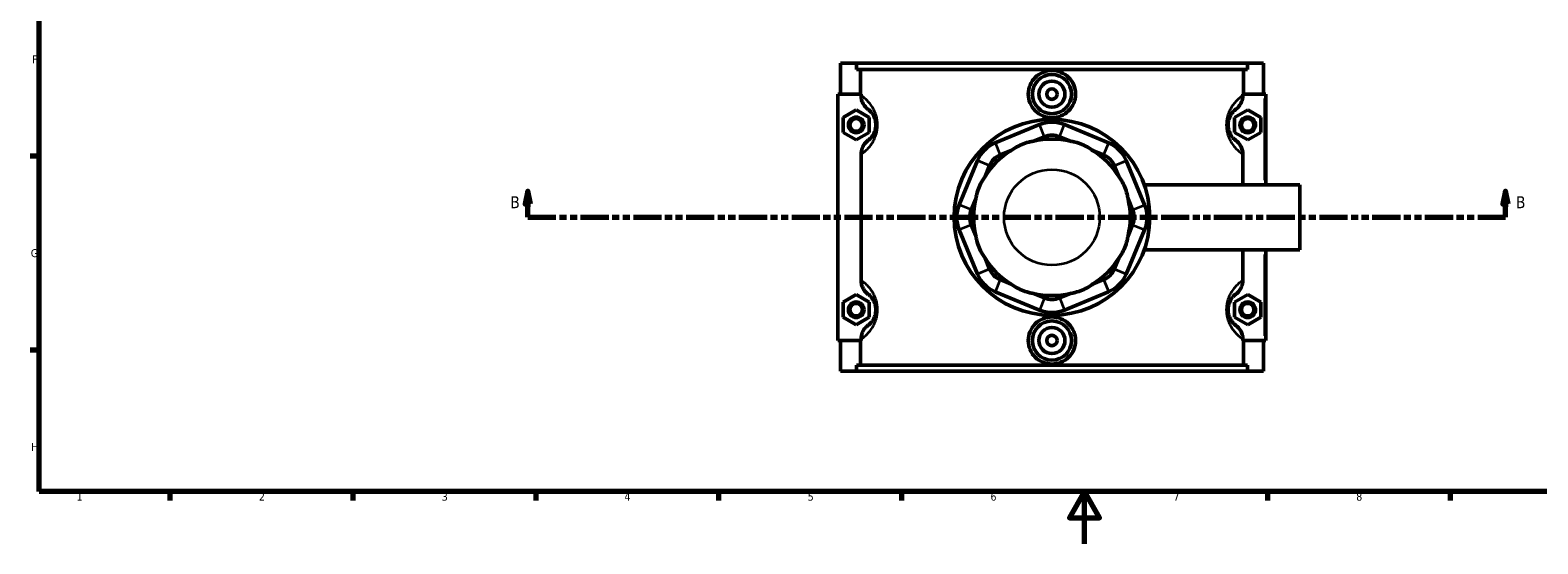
# Model space of a CAD drawing. Header units: millimetres. Extents: x 0 to 898, y -421 to 963.
# Tile 2 of 6: x 17 to 594, y 0 to 197. Entities that reach past the tile are written whole.
import ezdxf

# ---------------------------------------------------------------- set-up
doc = ezdxf.new("R2010")
doc.units = ezdxf.units.MM
doc.linetypes.add('DOUBLE_DASH_CHAIN', pattern=[1.2403, 0.6614, -0.0827, 0.1654, -0.0827, 0.1654, -0.0827])
for name, color, linetype, lineweight in [('Border (ANSI)', 7, 'Continuous', 70), ('Section Line (ANSI)', 7, 'DOUBLE_DASH_CHAIN', 70), ('Visible (ANSI)', 7, 'Continuous', 50), ('Visible Narrow (ANSI)', 7, 'Continuous', 35)]:
    doc.layers.add(name, color=color, linetype=linetype, lineweight=lineweight)
doc.styles.add('Label Text (ANSI)', font='tahoma.ttf')
doc.styles.add('Note Text (ANSI)', font='tahoma.ttf')

# ---------------------------------------------------------------- blocks, each defined once
blk = doc.blocks.new('Borders Default Border')
at = {"layer": 'Border (ANSI)'}
for p, q in [((20, 148.5), (16.55, 148.5)), ((20, 74.25), (16.55, 74.25)), ((70.08, 20), (70.08, 16.55)), ((140.17, 20), (140.17, 16.55)), ((210.25, 20), (210.25, 16.55)), ((280.33, 20), (280.33, 16.55)), ((350.42, 20), (350.42, 16.55)), ((490.58, 20), (490.58, 16.55)), ((560.67, 20), (560.67, 16.55))]:
    blk.add_line(p, q, dxfattribs=at)
at = {"layer": 'Border (ANSI)', "flags": 128}
for points in [[(20, 20), (20, 574), (821, 574), (821, 20), (20, 20)], [(420.5, 0), (420.5, 20), (414.73, 10), (426.27, 10), (420.5, 20)]]:
    blk.add_lwpolyline(points, dxfattribs=at)
at = {"layer": 'Border (ANSI)', "color": 230, "true_color": 0xff0080, "char_height": 3.05, "attachment_point": 7, "style": 'Note Text (ANSI)'}
for s, insert in [('F', (17.29, 184.1)), ('G', (16.81, 109.79)), ('H', (16.97, 35.6)), ('1', (34.35, 16.55)), ('2', (104.2, 16.55)), ('3', (174.26, 16.49)), ('4', (244.23, 16.55)), ('5', (314.48, 16.49)), ('6', (384.49, 16.49)), ('7', (454.6, 16.55)), ('8', (524.63, 16.48))]:
    blk.add_mtext(s, dxfattribs=dict(at, insert=insert))
blk = doc.blocks.new('2dTransSection0')
at = {"layer": 'Section Line (ANSI)', "linetype": 'Continuous'}
for p, q in [((207.21, 135.1), (206.21, 130.1)), ((207.21, 130.1), (207.21, 135.1)), ((208.21, 130.1), (207.21, 135.1)), ((581.8, 135.1), (580.8, 130.1)), ((581.8, 130.1), (581.8, 135.1)), ((582.8, 130.1), (581.8, 135.1)), ((206.21, 130.1), (208.21, 130.1)), ((207.21, 125.1), (207.21, 130.1)), ((580.8, 130.1), (582.8, 130.1)), ((581.8, 125.1), (581.8, 130.1)), ((207.21, 125.1), (217.83, 125.1)), ((571.19, 125.1), (581.8, 125.1))]:
    blk.add_line(p, q, dxfattribs=at)
at = {"layer": 'Section Line (ANSI)', "linetype": 'DOUBLE_DASH_CHAIN', "ltscale": 16.303146}
blk.add_line((207.21, 125.1), (581.8, 125.1), dxfattribs=at)
at = {"layer": 'Section Line (ANSI)', "linetype": 'Continuous', "flags": 128}
for points in [[(208.21, 130.1), (207.21, 135.1), (206.21, 130.1), (208.21, 130.1)], [(582.8, 130.1), (581.8, 135.1), (580.8, 130.1), (582.8, 130.1)]]:
    blk.add_lwpolyline(points, dxfattribs=at)
at = {"layer": 'Section Line (ANSI)'}
for points in [[(208.21, 130.1), (207.21, 135.1), (206.21, 130.1), (208.21, 130.1)], [(582.8, 130.1), (581.8, 135.1), (580.8, 130.1), (582.8, 130.1)]]:
    blk.add_solid(points, dxfattribs=at)
at = {"layer": 'Section Line (ANSI)', "char_height": 4.57, "attachment_point": 7, "style": 'Label Text (ANSI)'}
for insert in [(200.46, 128.6), (585.76, 128.6)]:
    blk.add_mtext('B', dxfattribs=dict(at, insert=insert))

msp = doc.modelspace()

# ---------------------------------------------------------------- linework, layer by layer
at = {"layer": 'Visible (ANSI)'}
for p, q in [((327.031, 184.101), (327.031, 172.301)), ((327.031, 184.101), (333.144, 184.101)), ((333.144, 184.101), (482.919, 184.101)), ((333.144, 181.741), (333.144, 184.101)), ((482.919, 181.741), (333.144, 181.741)), ((334.677, 172.301), (334.677, 181.741)), ((481.386, 172.301), (481.386, 181.741)), ((482.919, 184.101), (482.919, 181.741)), ((482.919, 184.101), (489.031, 184.101)), ((489.031, 184.101), (489.031, 172.301)), ((334.897, 172.301), (326.031, 172.301)), ((326.031, 172.301), (326.031, 77.901)), ((334.897, 172.301), (334.897, 171.712)), ((481.165, 171.712), (481.165, 172.301)), ((481.165, 172.301), (489.531, 172.301)), ((489.531, 172.301), (490.031, 172.301)), ((490.031, 137.601), (490.031, 172.301)), ((328.031, 163.387), (333.031, 166.274)), ((328.031, 157.614), (328.031, 163.387)), ((333.031, 166.274), (338.031, 163.387)), ((338.031, 163.387), (338.031, 157.614)), ((483.031, 166.274), (478.031, 163.387)), ((478.031, 163.387), (478.031, 157.614)), ((488.031, 163.387), (483.031, 166.274)), ((488.031, 157.614), (488.031, 163.387)), ((333.031, 154.727), (328.031, 157.614)), ((338.031, 157.614), (333.031, 154.727)), ((403.248, 160.619), (386.298, 153.598)), ((400.935, 154.249), (405.161, 156)), ((410.901, 156), (415.128, 154.249)), ((429.764, 153.598), (412.815, 160.619)), ((478.031, 157.614), (483.031, 154.727)), ((483.031, 154.727), (488.031, 157.614)), ((388.212, 148.979), (392.438, 150.73)), ((423.624, 150.73), (427.851, 148.979)), ((334.897, 149.289), (334.897, 100.912)), ((379.533, 146.833), (372.513, 129.884)), ((382.402, 140.694), (384.153, 144.92)), ((431.91, 144.92), (433.66, 140.694)), ((443.55, 129.884), (436.529, 146.833)), ((481.165, 137.601), (481.165, 149.289)), ((443.387, 137.601), (503.031, 137.601)), ((503.031, 112.601), (503.031, 137.601)), ((377.132, 127.971), (378.883, 132.197)), ((437.18, 132.197), (438.93, 127.971)), ((378.883, 118.004), (377.132, 122.23)), ((438.93, 122.23), (437.18, 118.004)), ((372.513, 120.317), (379.533, 103.368)), ((436.529, 103.368), (443.55, 120.317)), ((443.387, 112.601), (503.031, 112.601)), ((481.165, 100.912), (481.165, 112.601)), ((490.031, 77.901), (490.031, 112.601)), ((384.153, 105.281), (382.402, 109.507)), ((433.66, 109.507), (431.91, 105.281)), ((392.438, 99.471), (388.212, 101.222)), ((427.851, 101.222), (423.624, 99.471)), ((328.031, 92.587), (333.031, 95.474)), ((328.031, 86.814), (328.031, 92.587)), ((333.031, 95.474), (338.031, 92.587)), ((338.031, 92.587), (338.031, 86.814)), ((386.298, 96.603), (403.248, 89.582)), ((405.161, 94.201), (400.935, 95.952)), ((415.128, 95.952), (410.901, 94.201)), ((412.815, 89.582), (429.764, 96.603)), ((483.031, 95.474), (478.031, 92.587)), ((478.031, 92.587), (478.031, 86.814)), ((488.031, 92.587), (483.031, 95.474)), ((488.031, 86.814), (488.031, 92.587)), ((333.031, 83.927), (328.031, 86.814)), ((338.031, 86.814), (333.031, 83.927)), ((478.031, 86.814), (483.031, 83.927)), ((483.031, 83.927), (488.031, 86.814)), ((326.031, 77.901), (334.897, 77.901)), ((327.031, 77.901), (327.031, 66.101)), ((334.677, 68.461), (334.677, 77.901)), ((334.897, 78.489), (334.897, 77.901)), ((481.165, 77.901), (481.165, 78.489)), ((489.531, 77.901), (481.165, 77.901)), ((481.386, 68.461), (481.386, 77.901)), ((489.031, 77.901), (489.031, 66.101)), ((490.031, 77.901), (489.531, 77.901)), ((333.144, 66.101), (327.031, 66.101)), ((482.919, 68.461), (333.144, 68.461)), ((333.144, 66.101), (333.144, 68.461)), ((333.144, 66.101), (482.919, 66.101)), ((482.919, 68.461), (482.919, 66.101)), ((489.031, 66.101), (482.919, 66.101))]:
    msp.add_line(p, q, dxfattribs=at)
for centre, radius in [((408.031, 172.301), 7.5), ((408.031, 172.301), 5), ((408.031, 172.301), 2), ((333.031, 160.501), 3), ((333.031, 160.501), 2.4), ((408.031, 125.101), 37.5), ((483.031, 160.501), 3), ((483.031, 160.501), 2.4), ((333.031, 89.701), 3), ((483.031, 89.701), 3), ((333.031, 89.701), 2.4), ((483.031, 89.701), 2.4), ((408.031, 77.901), 7.5), ((408.031, 77.901), 5), ((408.031, 77.901), 2)]:
    msp.add_circle(centre, radius, dxfattribs=at)
for centre, radius, start, end in [((408.031, 149.071), 12.5, 67.5, 112.5), ((408.031, 149.071), 7.5, 67.5, 112.5), ((391.082, 142.05), 12.5, 112.5, 157.5), ((408.031, 125.101), 30, 121.317074, 148.682926), ((408.031, 125.101), 30, 76.317074, 103.682926), ((408.031, 125.101), 30, 31.317074, 58.682926), ((424.981, 142.05), 12.5, 22.5, 67.5), ((391.082, 142.05), 7.5, 112.5, 157.5), ((424.981, 142.05), 7.5, 22.5, 67.5), ((384.061, 125.101), 12.5, 157.5, 202.5), ((384.061, 125.101), 7.5, 157.5, 202.5), ((408.031, 125.101), 30, 166.317074, 193.682926), ((408.031, 125.101), 30, 346.317074, 13.682926), ((432.001, 125.101), 7.5, 337.5, 22.5), ((432.001, 125.101), 12.5, 337.5, 22.5), ((408.031, 125.101), 30, 211.317074, 238.682926), ((391.082, 108.151), 7.5, 202.5, 247.5), ((408.031, 125.101), 30, 301.317074, 328.682926), ((424.981, 108.151), 7.5, 292.5, 337.5), ((391.082, 108.151), 12.5, 202.5, 247.5), ((424.981, 108.151), 12.5, 292.5, 337.5), ((408.031, 125.101), 30, 256.317074, 283.682926), ((408.031, 101.13), 7.5, 247.5, 292.5), ((408.031, 101.13), 12.5, 247.5, 292.5)]:
    msp.add_arc(centre, radius, start, end, dxfattribs=at)
for points, knots in [([(417.111, 172.301), (417.111, 171.162), (416.881, 169.948), (415.949, 167.72), (415.248, 166.705), (413.635, 165.105), (412.615, 164.413), (410.382, 163.495), (409.169, 163.269), (406.894, 163.269), (405.68, 163.495), (403.448, 164.413), (402.428, 165.105), (400.814, 166.705), (400.113, 167.72), (399.182, 169.948), (398.952, 171.162), (398.952, 173.439), (399.182, 174.653), (400.113, 176.881), (400.814, 177.896), (402.428, 179.496), (403.448, 180.188), (405.68, 181.106), (406.894, 181.332), (409.169, 181.332), (410.382, 181.106), (412.615, 180.188), (413.635, 179.496), (415.248, 177.896), (415.949, 176.881), (416.881, 174.653), (417.111, 173.439), (417.111, 172.301)], [0, 0, 0, 0, 0.3416687, 0.3416687, 0.6833374, 0.6833374, 1.0245843, 1.0245843, 1.3658311, 1.3658311, 1.707078, 1.707078, 2.0483248, 2.0483248, 2.3899935, 2.3899935, 2.7316622, 2.7316622, 3.0733309, 3.0733309, 3.4149996, 3.4149996, 3.7562465, 3.7562465, 4.0974934, 4.0974934, 4.4387402, 4.4387402, 4.7799871, 4.7799871, 5.1216558, 5.1216558, 5.4633245, 5.4633245, 5.4633245, 5.4633245]), ([(334.897, 171.712), (334.897, 171.145), (334.974, 170.58), (335.275, 169.488), (335.496, 168.965), (336.233, 167.702), (336.837, 167.025), (337.553, 166.484)], [-0.60924425, -0.60924425, -0.60924425, -0.60924425, -0.43886864, -0.43886864, -0.26917293, -0.26917293, 0, 0, 0, 0]), ([(478.509, 166.484), (478.992, 166.849), (479.425, 167.276), (480.17, 168.24), (480.478, 168.775), (481.007, 170.099), (481.165, 170.901), (481.165, 171.712)], [-0.60860005, -0.60860005, -0.60860005, -0.60860005, -0.42727554, -0.42727554, -0.2432464, -0.2432464, 0, 0, 0, 0]), ([(337.553, 166.484), (337.638, 166.42), (337.726, 166.35), (338.004, 166.12), (338.205, 165.939), (338.633, 165.497), (338.86, 165.236), (339.29, 164.647), (339.492, 164.333), (339.81, 163.72), (339.932, 163.455), (340.174, 162.817), (340.29, 162.434), (340.437, 161.725), (340.482, 161.417), (340.523, 160.902), (340.531, 160.701), (340.531, 160.501), (340.531, 160.3), (340.523, 160.099), (340.482, 159.584), (340.437, 159.276), (340.29, 158.567), (340.174, 158.184), (339.932, 157.546), (339.81, 157.281), (339.492, 156.668), (339.29, 156.354), (338.86, 155.765), (338.633, 155.504), (338.205, 155.062), (338.004, 154.881), (337.726, 154.651), (337.638, 154.581), (337.553, 154.517)], [0.7452845, 0.7452845, 0.7452845, 0.7452845, 0.9400908, 0.9400908, 1.3276066, 1.3276066, 1.7137861, 1.7137861, 2.04497, 2.04497, 2.2606351, 2.2606351, 2.5136003, 2.5136003, 2.690418, 2.690418, 2.800929, 2.800929, 2.800929, 2.9114401, 2.9114401, 3.0882578, 3.0882578, 3.3412229, 3.3412229, 3.556888, 3.556888, 3.8880719, 3.8880719, 4.2742514, 4.2742514, 4.6617672, 4.6617672, 4.8565736, 4.8565736, 4.8565736, 4.8565736]), ([(478.509, 154.517), (478.425, 154.581), (478.336, 154.651), (478.059, 154.881), (477.857, 155.062), (477.429, 155.504), (477.202, 155.765), (476.773, 156.354), (476.571, 156.668), (476.252, 157.281), (476.13, 157.546), (475.889, 158.184), (475.772, 158.567), (475.626, 159.276), (475.581, 159.584), (475.539, 160.099), (475.531, 160.3), (475.531, 160.501), (475.531, 160.701), (475.539, 160.902), (475.581, 161.417), (475.626, 161.725), (475.772, 162.434), (475.889, 162.817), (476.13, 163.455), (476.252, 163.72), (476.571, 164.333), (476.773, 164.647), (477.202, 165.236), (477.429, 165.497), (477.857, 165.939), (478.059, 166.12), (478.336, 166.35), (478.425, 166.42), (478.509, 166.484)], [0.7452845, 0.7452845, 0.7452845, 0.7452845, 0.9400901, 0.9400901, 1.3276069, 1.3276069, 1.7137864, 1.7137864, 2.0449702, 2.0449702, 2.2606352, 2.2606352, 2.5136003, 2.5136003, 2.690418, 2.690418, 2.800929, 2.800929, 2.800929, 2.9114401, 2.9114401, 3.0882578, 3.0882578, 3.3412229, 3.3412229, 3.5568879, 3.5568879, 3.8880717, 3.8880717, 4.2742511, 4.2742511, 4.6617679, 4.6617679, 4.8565736, 4.8565736, 4.8565736, 4.8565736]), ([(337.553, 154.517), (337.071, 154.152), (336.638, 153.725), (335.892, 152.761), (335.585, 152.226), (335.055, 150.902), (334.897, 150.1), (334.897, 149.289)], [-0.60860005, -0.60860005, -0.60860005, -0.60860005, -0.42727554, -0.42727554, -0.2432464, -0.2432464, 0, 0, 0, 0]), ([(400.935, 154.249), (400.363, 154.167), (399.769, 154.049), (398.238, 153.663), (397.306, 153.346), (396.474, 153.002), (395.643, 152.657), (394.759, 152.222), (393.404, 151.413), (392.901, 151.076), (392.438, 150.73)], [4.27353194, 4.27353194, 4.27353194, 4.27353194, 4.44322482, 4.44322482, 4.71325365, 4.71325365, 4.71325365, 4.98328249, 4.98328249, 5.15297537, 5.15297537, 5.15297537, 5.15297537]), ([(423.624, 150.73), (423.162, 151.076), (422.658, 151.413), (421.304, 152.222), (420.42, 152.657), (419.588, 153.002), (418.757, 153.346), (417.824, 153.663), (416.294, 154.049), (415.7, 154.167), (415.128, 154.249)], [4.27353194, 4.27353194, 4.27353194, 4.27353194, 4.44322482, 4.44322482, 4.71325365, 4.71325365, 4.71325365, 4.98328249, 4.98328249, 5.15297537, 5.15297537, 5.15297537, 5.15297537]), ([(481.165, 149.289), (481.165, 149.857), (481.088, 150.421), (480.787, 151.513), (480.566, 152.036), (479.83, 153.299), (479.225, 153.976), (478.509, 154.517)], [-0.60924425, -0.60924425, -0.60924425, -0.60924425, -0.43886864, -0.43886864, -0.26917293, -0.26917293, 0, 0, 0, 0]), ([(382.402, 140.694), (382.056, 140.231), (381.719, 139.728), (380.909, 138.373), (380.474, 137.489), (380.13, 136.658), (379.785, 135.826), (379.468, 134.894), (379.083, 133.363), (378.965, 132.769), (378.883, 132.197)], [4.27353194, 4.27353194, 4.27353194, 4.27353194, 4.44322482, 4.44322482, 4.71325365, 4.71325365, 4.71325365, 4.98328249, 4.98328249, 5.15297537, 5.15297537, 5.15297537, 5.15297537]), ([(437.18, 132.197), (437.098, 132.769), (436.98, 133.363), (436.594, 134.894), (436.277, 135.826), (435.933, 136.658), (435.588, 137.489), (435.153, 138.373), (434.343, 139.728), (434.007, 140.231), (433.66, 140.694)], [4.27353194, 4.27353194, 4.27353194, 4.27353194, 4.44322482, 4.44322482, 4.71325365, 4.71325365, 4.71325365, 4.98328249, 4.98328249, 5.15297537, 5.15297537, 5.15297537, 5.15297537]), ([(378.883, 118.004), (378.965, 117.432), (379.083, 116.838), (379.468, 115.307), (379.785, 114.375), (380.13, 113.543), (380.474, 112.712), (380.909, 111.828), (381.719, 110.473), (382.056, 109.97), (382.402, 109.507)], [4.27353194, 4.27353194, 4.27353194, 4.27353194, 4.44322482, 4.44322482, 4.71325365, 4.71325365, 4.71325365, 4.98328249, 4.98328249, 5.15297537, 5.15297537, 5.15297537, 5.15297537]), ([(433.66, 109.507), (434.007, 109.97), (434.343, 110.473), (435.153, 111.828), (435.588, 112.712), (435.933, 113.543), (436.277, 114.375), (436.594, 115.307), (436.98, 116.838), (437.098, 117.432), (437.18, 118.004)], [4.27353194, 4.27353194, 4.27353194, 4.27353194, 4.44322482, 4.44322482, 4.71325365, 4.71325365, 4.71325365, 4.98328249, 4.98328249, 5.15297537, 5.15297537, 5.15297537, 5.15297537]), ([(334.897, 100.912), (334.897, 100.345), (334.974, 99.78), (335.275, 98.688), (335.496, 98.165), (336.233, 96.902), (336.837, 96.225), (337.553, 95.684)], [-0.60924425, -0.60924425, -0.60924425, -0.60924425, -0.43886864, -0.43886864, -0.26917293, -0.26917293, 0, 0, 0, 0]), ([(392.438, 99.471), (392.901, 99.125), (393.404, 98.788), (394.759, 97.979), (395.643, 97.544), (396.474, 97.199), (397.306, 96.855), (398.238, 96.538), (399.769, 96.152), (400.363, 96.034), (400.935, 95.952)], [4.27353194, 4.27353194, 4.27353194, 4.27353194, 4.44322482, 4.44322482, 4.71325365, 4.71325365, 4.71325365, 4.98328249, 4.98328249, 5.15297537, 5.15297537, 5.15297537, 5.15297537]), ([(415.128, 95.952), (415.7, 96.034), (416.294, 96.152), (417.824, 96.538), (418.757, 96.855), (419.588, 97.199), (420.42, 97.544), (421.304, 97.979), (422.658, 98.788), (423.162, 99.125), (423.624, 99.471)], [4.27353194, 4.27353194, 4.27353194, 4.27353194, 4.44322482, 4.44322482, 4.71325365, 4.71325365, 4.71325365, 4.98328249, 4.98328249, 5.15297537, 5.15297537, 5.15297537, 5.15297537]), ([(478.509, 95.684), (478.992, 96.049), (479.425, 96.476), (480.17, 97.44), (480.478, 97.975), (481.007, 99.299), (481.165, 100.101), (481.165, 100.912)], [-0.60860005, -0.60860005, -0.60860005, -0.60860005, -0.42727554, -0.42727554, -0.2432464, -0.2432464, 0, 0, 0, 0]), ([(337.553, 95.684), (337.638, 95.62), (337.726, 95.55), (338.004, 95.32), (338.205, 95.139), (338.633, 94.697), (338.86, 94.436), (339.29, 93.847), (339.492, 93.533), (339.81, 92.92), (339.932, 92.655), (340.174, 92.017), (340.29, 91.634), (340.437, 90.925), (340.482, 90.617), (340.523, 90.102), (340.531, 89.901), (340.531, 89.701), (340.531, 89.5), (340.523, 89.299), (340.482, 88.784), (340.437, 88.476), (340.29, 87.767), (340.174, 87.384), (339.932, 86.746), (339.81, 86.481), (339.492, 85.868), (339.29, 85.554), (338.86, 84.965), (338.633, 84.704), (338.205, 84.262), (338.004, 84.081), (337.726, 83.851), (337.638, 83.781), (337.553, 83.717)], [0.7452845, 0.7452845, 0.7452845, 0.7452845, 0.9400906, 0.9400906, 1.3276067, 1.3276067, 1.7137862, 1.7137862, 2.0449701, 2.0449701, 2.2606351, 2.2606351, 2.5136003, 2.5136003, 2.690418, 2.690418, 2.800929, 2.800929, 2.800929, 2.9114401, 2.9114401, 3.0882578, 3.0882578, 3.3412229, 3.3412229, 3.556888, 3.556888, 3.8880718, 3.8880718, 4.2742513, 4.2742513, 4.6617674, 4.6617674, 4.8565736, 4.8565736, 4.8565736, 4.8565736]), ([(478.509, 83.717), (478.425, 83.781), (478.336, 83.851), (478.059, 84.081), (477.857, 84.262), (477.429, 84.704), (477.202, 84.965), (476.773, 85.554), (476.571, 85.868), (476.252, 86.481), (476.13, 86.746), (475.889, 87.384), (475.772, 87.767), (475.626, 88.476), (475.581, 88.784), (475.539, 89.299), (475.531, 89.5), (475.531, 89.701), (475.531, 89.901), (475.539, 90.102), (475.581, 90.617), (475.626, 90.925), (475.772, 91.634), (475.889, 92.017), (476.13, 92.655), (476.252, 92.92), (476.571, 93.533), (476.773, 93.847), (477.202, 94.436), (477.429, 94.697), (477.857, 95.139), (478.059, 95.32), (478.336, 95.55), (478.425, 95.62), (478.509, 95.684)], [0.7451502, 0.7451502, 0.7451502, 0.7451502, 0.9399512, 0.9399512, 1.3274743, 1.3274743, 1.7136535, 1.7136535, 2.0448367, 2.0448367, 2.2605012, 2.2605012, 2.513466, 2.513466, 2.6902837, 2.6902837, 2.8007947, 2.8007947, 2.8007947, 2.9113058, 2.9113058, 3.0881235, 3.0881235, 3.3410882, 3.3410882, 3.5567527, 3.5567527, 3.887936, 3.887936, 4.2741152, 4.2741152, 4.6616383, 4.6616383, 4.8564393, 4.8564393, 4.8564393, 4.8564393]), ([(417.111, 77.901), (417.111, 76.762), (416.881, 75.548), (415.949, 73.32), (415.248, 72.305), (413.635, 70.705), (412.615, 70.013), (410.382, 69.095), (409.169, 68.869), (406.894, 68.869), (405.68, 69.095), (403.448, 70.013), (402.428, 70.705), (400.814, 72.305), (400.113, 73.32), (399.182, 75.548), (398.952, 76.762), (398.952, 77.901), (398.952, 79.039), (399.182, 80.253), (400.113, 82.481), (400.814, 83.496), (402.428, 85.096), (403.448, 85.788), (405.68, 86.706), (406.894, 86.932), (409.169, 86.932), (410.382, 86.706), (412.615, 85.788), (413.635, 85.096), (415.248, 83.496), (415.949, 82.481), (416.881, 80.253), (417.111, 79.039), (417.111, 77.901)], [2.7316622, 2.7316622, 2.7316622, 2.7316622, 3.0733309, 3.0733309, 3.4149996, 3.4149996, 3.7562465, 3.7562465, 4.0974934, 4.0974934, 4.4387402, 4.4387402, 4.7799871, 4.7799871, 5.1216558, 5.1216558, 5.4633245, 5.4633245, 5.4633245, 5.8049932, 5.8049932, 6.1466619, 6.1466619, 6.4879087, 6.4879087, 6.8291556, 6.8291556, 7.1704024, 7.1704024, 7.5116493, 7.5116493, 7.853318, 7.853318, 8.1949867, 8.1949867, 8.1949867, 8.1949867]), ([(337.553, 83.717), (337.071, 83.352), (336.638, 82.925), (335.892, 81.961), (335.585, 81.426), (335.055, 80.102), (334.897, 79.3), (334.897, 78.489)], [-0.60860005, -0.60860005, -0.60860005, -0.60860005, -0.42727554, -0.42727554, -0.2432464, -0.2432464, 0, 0, 0, 0]), ([(481.165, 78.489), (481.165, 79.057), (481.088, 79.621), (480.787, 80.713), (480.566, 81.236), (479.83, 82.499), (479.225, 83.176), (478.509, 83.717)], [-0.60924425, -0.60924425, -0.60924425, -0.60924425, -0.43886864, -0.43886864, -0.26917293, -0.26917293, 0, 0, 0, 0])]:
    msp.add_open_spline(points, degree=3, knots=knots, dxfattribs=at)
at = {"layer": 'Visible Narrow (ANSI)'}
for p, q in [((489.531, 170.566), (489.531, 139.336)), ((405.065, 156.231), (403.343, 160.388)), ((410.997, 156.231), (412.719, 160.388)), ((386.394, 153.367), (388.116, 149.21)), ((427.946, 149.21), (429.669, 153.367)), ((383.922, 145.016), (379.764, 146.738)), ((432.141, 145.016), (436.298, 146.738)), ((376.901, 128.066), (372.744, 129.788)), ((439.161, 128.066), (443.319, 129.788)), ((376.901, 122.135), (372.744, 120.413)), ((439.161, 122.135), (443.319, 120.413)), ((489.531, 110.866), (489.531, 79.636)), ((383.922, 105.185), (379.764, 103.463)), ((432.141, 105.185), (436.298, 103.463)), ((388.116, 100.991), (386.394, 96.834)), ((427.946, 100.991), (429.669, 96.834)), ((405.065, 93.97), (403.343, 89.813)), ((410.997, 93.97), (412.719, 89.813))]:
    msp.add_line(p, q, dxfattribs=at)
msp.add_circle((408.031, 125.101), 18.346, dxfattribs=at)
for points, knots in [([(335.457, 149.672), (335.565, 149.749), (335.675, 149.83), (336.158, 150.198), (336.561, 150.53), (337.417, 151.341), (337.871, 151.818), (338.73, 152.898), (339.134, 153.475), (339.771, 154.597), (340.015, 155.085), (340.498, 156.253), (340.731, 156.955), (341.024, 158.255), (341.114, 158.821), (341.197, 159.764), (341.213, 160.132), (341.213, 160.501), (341.213, 160.869), (341.197, 161.237), (341.114, 162.18), (341.024, 162.746), (340.731, 164.046), (340.498, 164.748), (340.015, 165.916), (339.771, 166.404), (339.134, 167.527), (338.73, 168.103), (337.871, 169.183), (337.417, 169.66), (336.561, 170.471), (336.158, 170.803), (335.675, 171.171), (335.565, 171.252), (335.457, 171.329)], [-4.7810116, -4.7810116, -4.7810116, -4.7810116, -4.6617672, -4.6617672, -4.2742514, -4.2742514, -3.8880719, -3.8880719, -3.556888, -3.556888, -3.3412229, -3.3412229, -3.0882578, -3.0882578, -2.9114401, -2.9114401, -2.800929, -2.800929, -2.800929, -2.690418, -2.690418, -2.5136003, -2.5136003, -2.2606351, -2.2606351, -2.04497, -2.04497, -1.7137861, -1.7137861, -1.3276066, -1.3276066, -0.9400908, -0.9400908, -0.8208465, -0.8208465, -0.8208465, -0.8208465]), ([(480.605, 171.329), (480.498, 171.252), (480.387, 171.171), (479.904, 170.803), (479.501, 170.471), (478.645, 169.66), (478.192, 169.183), (477.332, 168.103), (476.928, 167.527), (476.291, 166.404), (476.048, 165.916), (475.564, 164.748), (475.332, 164.046), (475.039, 162.746), (474.948, 162.18), (474.866, 161.237), (474.849, 160.869), (474.849, 160.501), (474.849, 160.132), (474.866, 159.764), (474.948, 158.821), (475.039, 158.255), (475.332, 156.955), (475.564, 156.253), (476.048, 155.085), (476.291, 154.597), (476.928, 153.475), (477.332, 152.898), (478.192, 151.818), (478.645, 151.341), (479.501, 150.53), (479.904, 150.198), (480.387, 149.83), (480.498, 149.749), (480.605, 149.672)], [-4.7810116, -4.7810116, -4.7810116, -4.7810116, -4.6617679, -4.6617679, -4.2742511, -4.2742511, -3.8880717, -3.8880717, -3.5568879, -3.5568879, -3.3412229, -3.3412229, -3.0882578, -3.0882578, -2.9114401, -2.9114401, -2.800929, -2.800929, -2.800929, -2.690418, -2.690418, -2.5136003, -2.5136003, -2.2606352, -2.2606352, -2.0449702, -2.0449702, -1.7137864, -1.7137864, -1.3276069, -1.3276069, -0.9400901, -0.9400901, -0.8208465, -0.8208465, -0.8208465, -0.8208465]), ([(335.457, 78.872), (335.565, 78.949), (335.675, 79.03), (336.158, 79.398), (336.561, 79.73), (337.417, 80.541), (337.871, 81.018), (338.73, 82.098), (339.134, 82.675), (339.771, 83.797), (340.015, 84.285), (340.498, 85.453), (340.731, 86.155), (341.024, 87.455), (341.114, 88.021), (341.197, 88.964), (341.213, 89.332), (341.213, 89.701), (341.213, 90.069), (341.197, 90.437), (341.114, 91.38), (341.024, 91.946), (340.731, 93.246), (340.498, 93.948), (340.015, 95.116), (339.771, 95.604), (339.134, 96.727), (338.73, 97.303), (337.871, 98.383), (337.417, 98.86), (336.561, 99.671), (336.158, 100.003), (335.675, 100.371), (335.565, 100.452), (335.457, 100.529)], [-4.7810116, -4.7810116, -4.7810116, -4.7810116, -4.6617674, -4.6617674, -4.2742513, -4.2742513, -3.8880718, -3.8880718, -3.556888, -3.556888, -3.3412229, -3.3412229, -3.0882578, -3.0882578, -2.9114401, -2.9114401, -2.800929, -2.800929, -2.800929, -2.690418, -2.690418, -2.5136003, -2.5136003, -2.2606351, -2.2606351, -2.0449701, -2.0449701, -1.7137862, -1.7137862, -1.3276067, -1.3276067, -0.9400906, -0.9400906, -0.8208465, -0.8208465, -0.8208465, -0.8208465]), ([(480.605, 100.529), (480.498, 100.452), (480.387, 100.371), (479.904, 100.003), (479.501, 99.671), (478.645, 98.86), (478.192, 98.383), (477.332, 97.303), (476.928, 96.727), (476.291, 95.604), (476.048, 95.116), (475.564, 93.948), (475.332, 93.246), (475.039, 91.946), (474.948, 91.38), (474.866, 90.437), (474.849, 90.069), (474.849, 89.701), (474.849, 89.332), (474.866, 88.964), (474.948, 88.021), (475.039, 87.455), (475.332, 86.155), (475.564, 85.453), (476.048, 84.285), (476.291, 83.797), (476.928, 82.675), (477.332, 82.098), (478.192, 81.018), (478.645, 80.541), (479.501, 79.73), (479.904, 79.398), (480.387, 79.03), (480.498, 78.949), (480.605, 78.872)], [-4.7808773, -4.7808773, -4.7808773, -4.7808773, -4.6616383, -4.6616383, -4.2741152, -4.2741152, -3.887936, -3.887936, -3.5567527, -3.5567527, -3.3410882, -3.3410882, -3.0881235, -3.0881235, -2.9113058, -2.9113058, -2.8007947, -2.8007947, -2.8007947, -2.6902837, -2.6902837, -2.513466, -2.513466, -2.2605012, -2.2605012, -2.0448367, -2.0448367, -1.7136535, -1.7136535, -1.3274743, -1.3274743, -0.9399512, -0.9399512, -0.8207122, -0.8207122, -0.8207122, -0.8207122])]:
    msp.add_open_spline(points, degree=3, knots=knots, dxfattribs=at)

# ---------------------------------------------------------------- block references
msp.add_blockref('Borders Default Border', (0, 0))
at = {"layer": 'Section Line (ANSI)'}
msp.add_blockref('2dTransSection0', (0, 0), dxfattribs=at)

doc.saveas('drawing.dxf')
